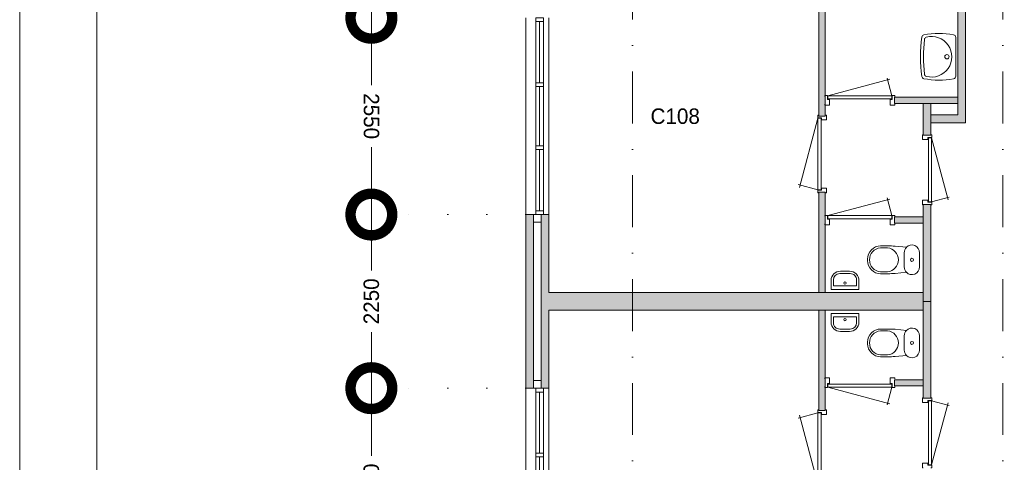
# Model space of a CAD drawing. Header units: millimetres. Extents: x -8493 to 75607, y -3060 to 56340.
# Tile 20 of 35: x -8493 to 4267, y 38814 to 44549. Entities that reach past the tile are written whole.
import ezdxf
from ezdxf.enums import TextEntityAlignment as Align

# ---------------------------------------------------------------- set-up
doc = ezdxf.new("R2010")
doc.units = ezdxf.units.MM
doc.header["$PDMODE"] = 3
doc.header["$PDSIZE"] = 1
doc.linetypes.add('DGN1', pattern=[504.6, 0, -504.6])
doc.linetypes.add('DGN4', pattern=[1345.6, 672.8, -336.4, 0, -336.4])
for name, color, linetype in [('1', 7, 'Continuous'), ('16', 7, 'Continuous'), ('17', 7, 'Continuous'), ('30', 7, 'Continuous'), ('32', 7, 'Continuous'), ('33', 7, 'Continuous'), ('40', 7, 'Continuous'), ('48', 7, 'Continuous'), ('56', 7, 'Continuous'), ('58', 7, 'Continuous'), ('62', 7, 'Continuous')]:
    doc.layers.add(name, color=color, linetype=linetype)
doc.styles.add('dgn003', font='dgn003.shx')
doc.styles.get("Standard").update_dxf_attribs({"font": 'arial.ttf'})
doc.dimstyles.get("Standard").update_dxf_attribs({"dimtxt": 0.18, "dimasz": 0.18, "dimexe": 0.18, "dimexo": 0.0625, "dimgap": 0.09, "dimtad": 0, "dimtih": 1, "dimtoh": 1, "dimdec": 4, "dimzin": 0, "dimdsep": 46, "dimtxsty": 'Standard', "dimcen": 0.09, "dimadec": 0, "dimazin": 0, "dimtfac": 1, "dimtdec": 4, "dimtofl": 0, "dimtmove": 0, "dimatfit": 3, "dimfxl": 1, "dimtolj": 1, "dimtzin": 0, "dimarcsym": 0})

# ---------------------------------------------------------------- blocks, each defined once
blk = doc.blocks.new('830R10130')
at = {"layer": '33', "color": 1, "linetype": 'Continuous', "lineweight": 0}
for p, q in [((108, -38), (336.87, -99.32)), ((108, -868), (322.82, -66.28))]:
    blk.add_line(p, q, dxfattribs=at)
at = {"layer": '33', "color": 92, "linetype": 'Continuous', "lineweight": 13, "true_color": 0x00e100, "flags": 128}
for points in [[(100, 0), (111, 0), (111, -35), (61, -35), (61, -60), (-11, -60), (-11, 0), (0, 0)], [(100, -906), (111, -906), (111, -871), (61, -871), (61, -846), (-11, -846), (-11, -906), (0, -906)]]:
    blk.add_lwpolyline(points, dxfattribs=at)
at = {"layer": '33', "color": 2, "linetype": 'Continuous', "lineweight": 13, "true_color": 0xf0f000, "flags": 128}
blk.add_lwpolyline([(108, -868), (108, -38), (68, -38), (68, -868), (108, -868)], dxfattribs=at)
blk = doc.blocks.new('CLOS0243')
at = {"layer": '40', "color": 7, "linetype": 'Continuous', "lineweight": 0}
for p, q in [((-528, 155), (-436, 155)), ((-670, -1), (-670, 1)), ((-220, -92), (-220, 92)), ((-528, -155), (-436, -155))]:
    blk.add_line(p, q, dxfattribs=at)
at = {"layer": '40', "color": 7, "linetype": 'Continuous', "lineweight": 0, "flags": 128}
for points in [[(-338, -176), (-192, -162), (-192, -162, 0.674333), (-20, -92), (-20, -92), (-20, 92), (-20, 92, 0.674333), (-192, 162), (-192, 162), (-338, 176), (-338, 176, 0.023285), (-431, 180), (-431, 180), (-525, 180), (-525, 180, 0.414214), (-695, 10), (-695, 10), (-695, -10), (-695, -10, 0.414214), (-525, -180), (-525, -180), (-431, -180), (-431, -180, 0.023285), (-338, -176)], [(-220, 92, -0.194504), (-192, 162)], [(-192, -162, -0.194504), (-220, -92)]]:
    blk.add_lwpolyline(points, format="xyb", dxfattribs=at)
at = {"layer": '40', "color": 7, "linetype": 'Continuous', "lineweight": 0}
blk.add_circle((-120, 0), 20, dxfattribs=at)
for centre, start, end in [((-514, 0), 94.9259, 265.0741), ((-450, 0), 274.9263, 85.0736)]:
    blk.add_arc(centre, 156, start, end, dxfattribs=at)
blk = doc.blocks.new('FT0143')
at = {"layer": '40', "color": 7, "linetype": 'Continuous', "lineweight": 0}
for p, q in [((180, -20), (-180, -20)), ((149, -65), (-149, -65)), ((-149, -65), (-149, -144)), ((180, -135), (180, -20))]:
    blk.add_line(p, q, dxfattribs=at)
at = {"layer": '40', "color": 7, "linetype": 'Continuous', "lineweight": 0, "flags": 128}
for points in [[(-180, -20), (-180, -135)], [(149, -144), (149, -65)], [(-69, -224), (69, -224)], [(-60, -255), (60, -255)]]:
    blk.add_lwpolyline(points, dxfattribs=at)
for points in [[(-60, -255, -0.414214), (-180, -135)], [(-69, -224, -0.414214), (-149, -144)]]:
    blk.add_lwpolyline(points, format="xyb", dxfattribs=at)
at = {"layer": '40', "color": 7, "linetype": 'Continuous', "lineweight": 0}
blk.add_circle((-1, -101), 15.1, dxfattribs=at)
for centre, radius in [((60, -135), 120), ((69, -144), 80)]:
    blk.add_arc(centre, radius, 270, 0, dxfattribs=at)
blk = doc.blocks.new('830R10131')
at = {"layer": '33', "color": 1, "linetype": 'Continuous', "lineweight": 0}
for p, q in [((-868, -108), (-66.28, -322.82)), ((-38, -108), (-99.32, -336.87))]:
    blk.add_line(p, q, dxfattribs=at)
at = {"layer": '33', "color": 92, "linetype": 'Continuous', "lineweight": 13, "true_color": 0x00e100, "flags": 128}
for points in [[(-906, -100), (-906, -111), (-871, -111), (-871, -61), (-846, -61), (-846, 11), (-906, 11), (-906, 0)], [(0, -100), (0, -111), (-35, -111), (-35, -61), (-60, -61), (-60, 11), (0, 11), (0, 0)]]:
    blk.add_lwpolyline(points, dxfattribs=at)
at = {"layer": '33', "color": 2, "linetype": 'Continuous', "lineweight": 13, "true_color": 0xf0f000, "flags": 128}
blk.add_lwpolyline([(-868, -108), (-38, -108), (-38, -68), (-868, -68), (-868, -108)], dxfattribs=at)
blk = doc.blocks.new('930L0944')
at = {"layer": '33', "color": 1, "linetype": 'Continuous', "lineweight": 0}
for p, q in [((-98, 968), (-353.44, 899.56)), ((-98, 38), (-338.7, 936.31))]:
    blk.add_line(p, q, dxfattribs=at)
at = {"layer": '33', "color": 92, "linetype": 'Continuous', "lineweight": 13, "true_color": 0x00e100, "flags": 128}
for points in [[(-90, 1006), (-101, 1006), (-101, 971), (-51, 971), (-51, 946), (11, 946), (11, 1006), (0, 1006)], [(-90, 0), (-101, 0), (-101, 35), (-51, 35), (-51, 60), (11, 60), (11, 0), (0, 0)]]:
    blk.add_lwpolyline(points, dxfattribs=at)
at = {"layer": '33', "color": 2, "linetype": 'Continuous', "lineweight": 13, "true_color": 0xf0f000, "flags": 128}
blk.add_lwpolyline([(-98, 968), (-98, 38), (-58, 38), (-58, 968), (-98, 968)], dxfattribs=at)
blk = doc.blocks.new('830R10133')
at = {"layer": '33', "color": 1, "linetype": 'Continuous', "lineweight": 0}
for p, q in [((108, 868), (322.82, 66.28)), ((108, 38), (336.87, 99.32))]:
    blk.add_line(p, q, dxfattribs=at)
at = {"layer": '33', "color": 92, "linetype": 'Continuous', "lineweight": 13, "true_color": 0x00e100, "flags": 128}
for points in [[(100, 906), (111, 906), (111, 871), (61, 871), (61, 846), (-11, 846), (-11, 906), (0, 906)], [(100, 0), (111, 0), (111, 35), (61, 35), (61, 60), (-11, 60), (-11, 0), (0, 0)]]:
    blk.add_lwpolyline(points, dxfattribs=at)
at = {"layer": '33', "color": 2, "linetype": 'Continuous', "lineweight": 13, "true_color": 0xf0f000, "flags": 128}
blk.add_lwpolyline([(108, 868), (108, 38), (68, 38), (68, 868), (108, 868)], dxfattribs=at)
blk = doc.blocks.new('CLOS0244')
at = {"layer": '40', "color": 7, "linetype": 'Continuous', "lineweight": 0}
for p, q in [((-528, 155), (-436, 155)), ((-670, 1), (-670, -1)), ((-220, 92), (-220, -93)), ((-528, -155), (-436, -155))]:
    blk.add_line(p, q, dxfattribs=at)
at = {"layer": '40', "color": 7, "linetype": 'Continuous', "lineweight": 0, "flags": 128}
for points in [[(-338, 176), (-192, 162), (-192, 162, -0.674333), (-20, 92), (-20, 92), (-20, -93), (-20, -93, -0.674333), (-192, -162), (-192, -162), (-338, -176), (-338, -176, -0.023285), (-431, -180), (-431, -180), (-525, -180), (-525, -180, -0.414214), (-695, -10), (-695, -10), (-695, 10), (-695, 10, -0.414214), (-525, 180), (-525, 180), (-431, 180), (-431, 180, -0.023285), (-338, 176)], [(-528, -155, -0.917521), (-528, 155)], [(-437, 155, -0.917514), (-437, -155)]]:
    blk.add_lwpolyline(points, format="xyb", dxfattribs=at)
at = {"layer": '40', "color": 7, "linetype": 'Continuous', "lineweight": 0}
blk.add_circle((-120, 0), 20, dxfattribs=at)
for centre, start, end in [((-120, 92), 135.9727, 180), ((-120, -93), 180, 224.0273)]:
    blk.add_arc(centre, 100, start, end, dxfattribs=at)
blk = doc.blocks.new('FT0144')
at = {"layer": '40', "color": 7, "linetype": 'Continuous', "lineweight": 0}
for p, q in [((-149, 65), (-149, 144)), ((180, 135), (180, 20)), ((180, 20), (-180, 20)), ((149, 65), (-149, 65))]:
    blk.add_line(p, q, dxfattribs=at)
at = {"layer": '40', "color": 7, "linetype": 'Continuous', "lineweight": 0, "flags": 128}
for points in [[(-180, 20), (-180, 135)], [(-69, 224), (69, 224)], [(-60, 255), (60, 255)], [(149, 144), (149, 65)]]:
    blk.add_lwpolyline(points, dxfattribs=at)
for points in [[(60, 255, -0.414214), (180, 135)], [(69, 224, -0.414214), (149, 144)]]:
    blk.add_lwpolyline(points, format="xyb", dxfattribs=at)
at = {"layer": '40', "color": 7, "linetype": 'Continuous', "lineweight": 0}
blk.add_circle((-1, 101), 15.1, dxfattribs=at)
for centre, radius in [((-60, 135), 120), ((-69, 144), 80)]:
    blk.add_arc(centre, radius, 90, 180, dxfattribs=at)
blk = doc.blocks.new('830R10134')
at = {"layer": '33', "color": 1, "linetype": 'Continuous', "lineweight": 0}
for p, q in [((-868, 108), (-66.28, 322.82)), ((-38, 108), (-99.32, 336.87))]:
    blk.add_line(p, q, dxfattribs=at)
at = {"layer": '33', "color": 92, "linetype": 'Continuous', "lineweight": 13, "true_color": 0x00e100, "flags": 128}
for points in [[(-906, 100), (-906, 111), (-871, 111), (-871, 61), (-846, 61), (-846, -11), (-906, -11), (-906, 0)], [(0, 100), (0, 111), (-35, 111), (-35, 61), (-60, 61), (-60, -11), (0, -11), (0, 0)]]:
    blk.add_lwpolyline(points, dxfattribs=at)
at = {"layer": '33', "color": 2, "linetype": 'Continuous', "lineweight": 13, "true_color": 0xf0f000, "flags": 128}
blk.add_lwpolyline([(-868, 108), (-38, 108), (-38, 68), (-868, 68), (-868, 108)], dxfattribs=at)
blk = doc.blocks.new('930L0945')
at = {"layer": '33', "color": 1, "linetype": 'Continuous', "lineweight": 0}
for p, q in [((-98, -38), (-338.7, -936.31)), ((-98, -968), (-353.44, -899.56))]:
    blk.add_line(p, q, dxfattribs=at)
at = {"layer": '33', "color": 92, "linetype": 'Continuous', "lineweight": 13, "true_color": 0x00e100, "flags": 128}
for points in [[(-90, 0), (-101, 0), (-101, -35), (-51, -35), (-51, -60), (11, -60), (11, 0), (0, 0)], [(-90, -1006), (-101, -1006), (-101, -971), (-51, -971), (-51, -946), (11, -946), (11, -1006), (0, -1006)]]:
    blk.add_lwpolyline(points, dxfattribs=at)
at = {"layer": '33', "color": 2, "linetype": 'Continuous', "lineweight": 13, "true_color": 0xf0f000, "flags": 128}
blk.add_lwpolyline([(-98, -968), (-98, -38), (-58, -38), (-58, -968), (-98, -968)], dxfattribs=at)
blk = doc.blocks.new('WT0144')
at = {"layer": '40', "color": 7, "linetype": 'Continuous', "lineweight": 0}
blk.add_line((-20, 253), (-20, -253), dxfattribs=at)
blk.add_circle((-133, 0), 28.1, dxfattribs=at)
for centre, radius, start, end in [((1669, 0), 2144, 173.1425, 186.8575), ((-426, 252), 33, 100.3455, 173.1425), ((-236, -766), 1068, 79.7983, 100.5514), ((-332, 0), 263, 254.8667, 105.1333), ((-53, 253), 33, 0, 79.9973), ((1707, 0), 2144, 173.9582, 186.0418), ((-392, 222), 33, 105.1333, 173.9582), ((-392, -222), 33, 186.0418, 254.8667), ((-53, -253), 33, 280.0027, 0), ((-426, -252), 33, 186.8575, 259.6545), ((-236, 766), 1068, 259.4486, 280.2017)]:
    blk.add_arc(centre, radius, start, end, dxfattribs=at)
blk = doc.blocks.new('830R10135')
at = {"layer": '33', "color": 1, "linetype": 'Continuous', "lineweight": 0}
for p, q in [((-868, 108), (-66.28, 322.82)), ((-38, 108), (-99.32, 336.87))]:
    blk.add_line(p, q, dxfattribs=at)
at = {"layer": '33', "color": 92, "linetype": 'Continuous', "lineweight": 13, "true_color": 0x00e100, "flags": 128}
for points in [[(-906, 100), (-906, 111), (-871, 111), (-871, 61), (-846, 61), (-846, -11), (-906, -11), (-906, 0)], [(0, 100), (0, 111), (-35, 111), (-35, 61), (-60, 61), (-60, -11), (0, -11), (0, 0)]]:
    blk.add_lwpolyline(points, dxfattribs=at)
at = {"layer": '33', "color": 2, "linetype": 'Continuous', "lineweight": 13, "true_color": 0xf0f000, "flags": 128}
blk.add_lwpolyline([(-868, 108), (-38, 108), (-38, 68), (-868, 68), (-868, 108)], dxfattribs=at)
blk = doc.blocks.new('A1')
at = {"layer": '1', "color": 1, "linetype": 'Continuous', "lineweight": 0}
blk.add_line((0, 59400), (0, 0), dxfattribs=at)
at = {"layer": '1', "color": 52, "linetype": 'Continuous', "lineweight": 0, "true_color": 0xc3c300, "flags": 128}
blk.add_lwpolyline([(1000, 1000), (83100, 1000), (83100, 58400), (1000, 58400), (1000, 1000)], dxfattribs=at)
blk = doc.blocks.new('_DotSmall')
at = {"color": 0, "linetype": 'ByBlock', "const_width": 0.5}
blk.add_lwpolyline([(-0.0625, 0, 1), (0.0625, 0, 1)], format="xyb", close=True, dxfattribs=at)
blk = doc.blocks.new('*D2976')
at = {"layer": '58', "color": 3, "linetype": 'Continuous', "lineweight": 0, "transparency": 16777216}
for p, q in [((-3935.24, 39774.49), (-3935.24, 38899.49)), ((-3935.24, 37224.49), (-3935.24, 38099.49))]:
    blk.add_line(p, q, dxfattribs=at)
at = {"layer": 'Defpoints', "color": 0, "linetype": 'Continuous', "transparency": 16777216}
for p in [(-1935.24, 39774.49), (-3935.24, 37224.49), (-1935.24, 37224.49)]:
    blk.add_point(p, dxfattribs=at)
at = {"layer": '58', "color": 3, "linetype": 'Continuous', "lineweight": 0, "transparency": 16777216, "xscale": 1080, "yscale": 1080, "zscale": 1080}
for p, rotation in [((-3935.24, 39774.49), 90), ((-3935.24, 37224.49), 270)]:
    blk.add_blockref('_DotSmall', p, dxfattribs=dict(at, rotation=rotation))
at = {"layer": '58', "color": 3, "linetype": 'Continuous', "lineweight": 0, "transparency": 16777216, "insert": (-3935.24, 38499.49), "char_height": 200, "attachment_point": 5, "rotation": 90, "style": 'dgn003'}
blk.add_mtext('\\A1;2550', dxfattribs=at)
blk = doc.blocks.new('*D2977')
at = {"layer": '58', "color": 3, "linetype": 'Continuous', "lineweight": 0, "transparency": 16777216}
for p, q in [((-3935.24, 42024.49), (-3935.24, 41299.49)), ((-3935.24, 39774.49), (-3935.24, 40499.49))]:
    blk.add_line(p, q, dxfattribs=at)
at = {"layer": 'Defpoints', "color": 0, "linetype": 'Continuous', "transparency": 16777216}
for p in [(-1935.24, 42024.49), (-3935.24, 39774.49), (-1935.24, 39774.49)]:
    blk.add_point(p, dxfattribs=at)
at = {"layer": '58', "color": 3, "linetype": 'Continuous', "lineweight": 0, "transparency": 16777216, "xscale": 1080, "yscale": 1080, "zscale": 1080}
for p, rotation in [((-3935.24, 42024.49), 90), ((-3935.24, 39774.49), 270)]:
    blk.add_blockref('_DotSmall', p, dxfattribs=dict(at, rotation=rotation))
at = {"layer": '58', "color": 3, "linetype": 'Continuous', "lineweight": 0, "transparency": 16777216, "insert": (-3935.24, 40899.49), "char_height": 200, "attachment_point": 5, "rotation": 90, "style": 'dgn003'}
blk.add_mtext('\\A1;2250', dxfattribs=at)
blk = doc.blocks.new('*D2978')
at = {"layer": '58', "color": 3, "linetype": 'Continuous', "lineweight": 0, "transparency": 16777216}
for p, q in [((-3935.24, 44574.49), (-3935.24, 43699.49)), ((-3935.24, 42024.49), (-3935.24, 42899.49))]:
    blk.add_line(p, q, dxfattribs=at)
at = {"layer": 'Defpoints', "color": 0, "linetype": 'Continuous', "transparency": 16777216}
for p in [(-3935.24, 44574.49), (-1935.24, 44574.49), (-1935.24, 42024.49)]:
    blk.add_point(p, dxfattribs=at)
at = {"layer": '58', "color": 3, "linetype": 'Continuous', "lineweight": 0, "transparency": 16777216, "xscale": 1080, "yscale": 1080, "zscale": 1080}
for p, rotation in [((-3935.24, 44574.49), 90), ((-3935.24, 42024.49), 270)]:
    blk.add_blockref('_DotSmall', p, dxfattribs=dict(at, rotation=rotation))
at = {"layer": '58', "color": 3, "linetype": 'Continuous', "lineweight": 0, "transparency": 16777216, "insert": (-3935.24, 43299.49), "char_height": 200, "attachment_point": 5, "rotation": 270, "style": 'dgn003'}
blk.add_mtext('\\A1;2550', dxfattribs=at)
blk = doc.blocks.new('*D2979')
at = {"layer": '58', "color": 3, "linetype": 'Continuous', "lineweight": 0, "transparency": 16777216}
for p, q in [((-3935.24, 46824.49), (-3935.24, 46099.49)), ((-3935.24, 44574.49), (-3935.24, 45299.49))]:
    blk.add_line(p, q, dxfattribs=at)
at = {"layer": 'Defpoints', "color": 0, "linetype": 'Continuous', "transparency": 16777216}
for p in [(-1935.24, 46824.49), (-3935.24, 44574.49), (-1935.24, 44574.49)]:
    blk.add_point(p, dxfattribs=at)
at = {"layer": '58', "color": 3, "linetype": 'Continuous', "lineweight": 0, "transparency": 16777216, "xscale": 1080, "yscale": 1080, "zscale": 1080}
for p, rotation in [((-3935.24, 46824.49), 90), ((-3935.24, 44574.49), 270)]:
    blk.add_blockref('_DotSmall', p, dxfattribs=dict(at, rotation=rotation))
at = {"layer": '58', "color": 3, "linetype": 'Continuous', "lineweight": 0, "transparency": 16777216, "insert": (-3935.24, 45699.49), "char_height": 200, "attachment_point": 5, "rotation": 90, "style": 'dgn003'}
blk.add_mtext('\\A1;2250', dxfattribs=at)

msp = doc.modelspace()

# ---------------------------------------------------------------- hatches: boundary and pattern name
at = {"layer": '62'}
for color, points in [(7, [(3764.76, 45699.49), (3664.76, 45699.49), (3664.76, 43314.49), (3314.76, 43314.49), (3314.76, 43214.49), (3764.76, 43214.49)]), (9, [(1944.76, 45584.49), (1944.76, 43299.49), (1864.76, 43299.49), (1864.76, 45584.49)]), (9, [(2844.76, 43544.49), (2844.76, 43464.49), (3664.76, 43464.49), (3664.76, 43544.49)]), (7, [(3214.76, 43464.49), (3214.76, 43054.49), (3314.76, 43054.49), (3314.76, 43464.49)]), (9, [(1944.76, 42314.49), (1944.76, 41014.49), (1864.76, 41014.49), (1864.76, 42314.49)]), (7, [(3214.76, 42154.49), (3214.76, 40899.49), (3314.76, 40899.49), (3314.76, 42154.49)]), (7, [(-1835.24, 42024.49), (-1835.24, 39774.49), (-1935.24, 39774.49), (-1935.24, 42024.49)]), (9, [(-1735.24, 42024.49), (-1635.24, 42024.49), (-1635.24, 41014.49), (3214.76, 41014.49), (3214.76, 40784.49), (-1635.24, 40784.49), (-1635.24, 39774.49), (-1735.24, 39774.49)]), (9, [(2844.76, 41994.49), (2844.76, 41914.49), (3214.76, 41914.49), (3214.76, 41994.49)]), (7, [(3214.76, 39644.49), (3214.76, 40899.49), (3314.76, 40899.49), (3314.76, 39644.49)]), (9, [(1944.76, 39484.49), (1944.76, 40784.49), (1864.76, 40784.49), (1864.76, 39484.49)]), (9, [(2844.76, 39804.49), (2844.76, 39884.49), (3214.76, 39884.49), (3214.76, 39804.49)])]:
    msp.add_hatch(color=color, dxfattribs=at).paths.add_polyline_path(points)

# ---------------------------------------------------------------- linework, layer by layer
at = {"layer": '16', "color": 92, "linetype": 'Continuous', "lineweight": 0, "true_color": 0x00e100, "flags": 128}
for points in [[(3764.76, 45699.49), (3764.76, 43214.49), (3314.76, 43214.49), (3314.76, 43314.49), (3664.76, 43314.49), (3664.76, 45699.49), (3764.76, 45699.49)], [(1944.76, 43299.49), (1944.76, 45584.49), (1864.76, 45584.49), (1864.76, 43299.49), (1944.76, 43299.49)], [(3664.76, 43544.49), (3664.76, 43464.49), (2844.76, 43464.49), (2844.76, 43544.49), (3664.76, 43544.49)], [(3314.76, 43464.49), (3314.76, 43054.49), (3214.76, 43054.49), (3214.76, 43464.49), (3314.76, 43464.49)], [(1944.76, 41014.49), (1944.76, 42314.49), (1864.76, 42314.49), (1864.76, 41014.49), (1944.76, 41014.49)], [(3314.76, 42154.49), (3314.76, 40899.49), (3214.76, 40899.49), (3214.76, 42154.49), (3314.76, 42154.49)], [(-1635.24, 40784.49), (-1635.24, 39774.49), (-1935.24, 39774.49), (-1935.24, 42024.49), (-1635.24, 42024.49), (-1635.24, 41014.49)], [(3214.76, 41994.49), (3214.76, 41914.49), (2844.76, 41914.49), (2844.76, 41994.49), (3214.76, 41994.49)], [(-1735.24, 40914.49), (-1735.24, 39874.49), (-1835.24, 39874.49), (-1835.24, 41924.49), (-1735.24, 41924.49), (-1735.24, 40914.49)], [(3314.76, 39644.49), (3314.76, 40899.49), (3214.76, 40899.49), (3214.76, 39644.49), (3314.76, 39644.49)], [(1944.76, 40784.49), (1944.76, 39484.49), (1864.76, 39484.49), (1864.76, 40784.49), (1944.76, 40784.49)], [(3214.76, 39804.49), (3214.76, 39884.49), (2844.76, 39884.49), (2844.76, 39804.49), (3214.76, 39804.49)]]:
    msp.add_lwpolyline(points, dxfattribs=at)
at = {"layer": '17', "color": 92, "linetype": 'Continuous', "lineweight": 0, "true_color": 0x00e100}
for p, q in [((-1635.24, 41014.49), (3214.76, 41014.49)), ((-1635.24, 40784.49), (3214.76, 40784.49))]:
    msp.add_line(p, q, dxfattribs=at)
at = {"layer": '30', "color": 3, "linetype": 'Continuous', "lineweight": 0}
for p, q in [((-1935.24, 44574.49), (-1935.24, 42024.49)), ((-1635.24, 44574.49), (-1635.24, 42024.49)), ((-1735.24, 39874.49), (-1835.24, 39874.49)), ((-1935.24, 37224.49), (-1935.24, 39774.49)), ((-1635.24, 37224.49), (-1635.24, 39774.49))]:
    msp.add_line(p, q, dxfattribs=at)
at = {"layer": '32', "color": 3, "linetype": 'Continuous', "lineweight": 0}
for p, q in [((-1805.24, 42074.49), (-1805.24, 44524.49)), ((-1805.24, 44524.49), (-1705.24, 44524.49)), ((-1755.24, 44524.49), (-1755.24, 43732.82)), ((-1705.24, 44524.49), (-1705.24, 42024.49)), ((-1755.24, 43682.82), (-1755.24, 42916.15)), ((-1755.24, 42866.15), (-1755.24, 42074.49)), ((-1805.24, 39724.49), (-1805.24, 37274.49)), ((-1755.24, 38932.83), (-1755.24, 39724.49)), ((-1705.24, 37274.49), (-1705.24, 39774.49)), ((-1755.24, 38116.16), (-1755.24, 38882.83))]:
    msp.add_line(p, q, dxfattribs=at)
at = {"layer": '32', "color": 3, "linetype": 'Continuous', "lineweight": 0, "flags": 128}
for points in [[(-1705.24, 44574.49), (-1705.24, 44524.49), (-1805.24, 44524.49), (-1805.24, 44574.49), (-1705.24, 44574.49)], [(-1705.24, 43732.82), (-1705.24, 43682.82), (-1805.24, 43682.82), (-1805.24, 43732.82), (-1705.24, 43732.82)], [(-1705.24, 42916.15), (-1705.24, 42866.15), (-1805.24, 42866.15), (-1805.24, 42916.15), (-1705.24, 42916.15)], [(-1705.24, 42074.49), (-1705.24, 42024.49), (-1805.24, 42024.49), (-1805.24, 42074.49), (-1705.24, 42074.49)], [(-1705.24, 39724.49), (-1705.24, 39774.49), (-1805.24, 39774.49), (-1805.24, 39724.49), (-1705.24, 39724.49)], [(-1705.24, 38882.83), (-1705.24, 38932.83), (-1805.24, 38932.83), (-1805.24, 38882.83), (-1705.24, 38882.83)]]:
    msp.add_lwpolyline(points, dxfattribs=at)
at = {"layer": '56', "color": 3, "linetype": 'DGN4', "lineweight": 0}
for p, q in [((-550.24, 55989.76), (-550.24, 547.85)), ((4249.76, 55989.76), (4249.76, 547.85))]:
    msp.add_line(p, q, dxfattribs=at)
at = {"layer": '58', "color": 3, "linetype": 'DGN1', "lineweight": 0}
for p, q in [((-1935.24, 42024.49), (-3935.24, 42024.49)), ((-1935.24, 39774.49), (-3935.24, 39774.49))]:
    msp.add_line(p, q, dxfattribs=at)
at = {"layer": '62', "color": 7, "linetype": 'Continuous', "lineweight": 0, "flags": 128}
for points in [[(3764.76, 45699.49), (3664.76, 45699.49), (3664.76, 43314.49), (3314.76, 43314.49), (3314.76, 43214.49), (3764.76, 43214.49), (3764.76, 45699.49)], [(3214.76, 43464.49), (3214.76, 43054.49), (3314.76, 43054.49), (3314.76, 43464.49), (3214.76, 43464.49)], [(3214.76, 42154.49), (3214.76, 40899.49), (3314.76, 40899.49), (3314.76, 42154.49), (3214.76, 42154.49)], [(-1835.24, 42024.49), (-1835.24, 39774.49), (-1935.24, 39774.49), (-1935.24, 42024.49), (-1835.24, 42024.49)], [(3214.76, 39644.49), (3214.76, 40899.49), (3314.76, 40899.49), (3314.76, 39644.49), (3214.76, 39644.49)]]:
    msp.add_lwpolyline(points, dxfattribs=at)
at = {"layer": '62', "color": 9, "linetype": 'Continuous', "lineweight": 0, "flags": 128}
for points in [[(1944.76, 45584.49), (1944.76, 43299.49), (1864.76, 43299.49), (1864.76, 45584.49), (1944.76, 45584.49)], [(2844.76, 43544.49), (2844.76, 43464.49), (3664.76, 43464.49), (3664.76, 43544.49), (2844.76, 43544.49)], [(1944.76, 42314.49), (1944.76, 41014.49), (1864.76, 41014.49), (1864.76, 42314.49), (1944.76, 42314.49)], [(-1735.24, 42024.49), (-1635.24, 42024.49), (-1635.24, 41014.49), (3214.76, 41014.49), (3214.76, 40784.49), (-1635.24, 40784.49), (-1635.24, 39774.49), (-1735.24, 39774.49), (-1735.24, 42024.49)], [(2844.76, 41994.49), (2844.76, 41914.49), (3214.76, 41914.49), (3214.76, 41994.49), (2844.76, 41994.49)], [(1944.76, 39484.49), (1944.76, 40784.49), (1864.76, 40784.49), (1864.76, 39484.49), (1944.76, 39484.49)], [(2844.76, 39804.49), (2844.76, 39884.49), (3214.76, 39884.49), (3214.76, 39804.49), (2844.76, 39804.49)]]:
    msp.add_lwpolyline(points, dxfattribs=at)

# ---------------------------------------------------------------- block references
at = {"color": 7, "linetype": 'Continuous', "lineweight": 0}
for name, p in [('A1', (-8492.96, -3060.21)), ('WT0144', (3656.9, 44068.63)), ('830R10135', (2847.84, 43454.31)), ('930L0945', (1950.73, 43312.72)), ('830R10133', (3216.66, 42149.78)), ('830R10134', (2847.85, 41902.89)), ('CLOS0244', (3189.86, 41438)), ('FT0144', (2202.72, 41034.92)), ('FT0143', (2202.72, 40764.06)), ('CLOS0243', (3189.86, 40360.98)), ('830R10131', (2847.85, 39896.09)), ('830R10130', (3216.66, 39649.2)), ('930L0944', (1950.73, 38486.26))]:
    msp.add_blockref(name, p, dxfattribs=at)

# ---------------------------------------------------------------- texts
at = {"layer": '48', "color": 7, "linetype": 'Continuous', "lineweight": 0, "style": 'dgn003'}
msp.add_text('C108', height=200, dxfattribs=at).set_placement((2.21, 43299.15), align=Align.MIDDLE_CENTER)

# ---------------------------------------------------------------- dimensions: what is measured, and where the dimension line sits
at = {"layer": '58', "color": 3, "linetype": 'Continuous', "lineweight": 0}
for base, p1, p2, angle, picture, middle, turn in [((-3935.24, 44574.49), (-1935.24, 46824.49), (-1935.24, 44574.49), 90, '*D2979', (-3935.24, 45699.49), 90), ((-3935.24, 44574.49), (-1935.24, 42024.49), (-1935.24, 44574.49), 270, '*D2978', (-3935.24, 43299.49), 270), ((-3935.24, 39774.49), (-1935.24, 42024.49), (-1935.24, 39774.49), 90, '*D2977', (-3935.24, 40899.49), 90), ((-3935.24, 37224.49), (-1935.24, 39774.49), (-1935.24, 37224.49), 90, '*D2976', (-3935.24, 38499.49), 90)]:
    dim = msp.add_linear_dim(base=base, p1=p1, p2=p2, angle=angle, dimstyle='Standard', override={"dimscale": 1, "dimtxt": 200, "dimasz": 1080, "dimexe": 0, "dimexo": 0, "dimgap": 100, "dimtad": 1, "dimjust": 0, "dimtih": 0, "dimtoh": 0, "dimdec": 0, "dimlfac": 1, "dimzin": 11, "dimdsep": 46, "dimlunit": 2, "dimpost": '<>', "dimtxsty": 'dgn003', "dimblk1": 'DotSmall', "dimblk2": 'DotSmall', "dimsah": 1, "dimcen": 0, "dimse1": 1, "dimse2": 1, "dimclrd": 3, "dimclre": 3, "dimclrt": 3, "dimtol": 0, "dimtix": 1, "dimtofl": 1, "dimatfit": 3, "dimfrac": 1, "dimtolj": 1, "dimlwd": 0, "dimlwe": 0}, dxfattribs=at)
    dim.commit()
    dim.dimension.update_dxf_attribs({"geometry": picture, "text_midpoint": middle, "text_rotation": turn})

doc.saveas('drawing.dxf')
